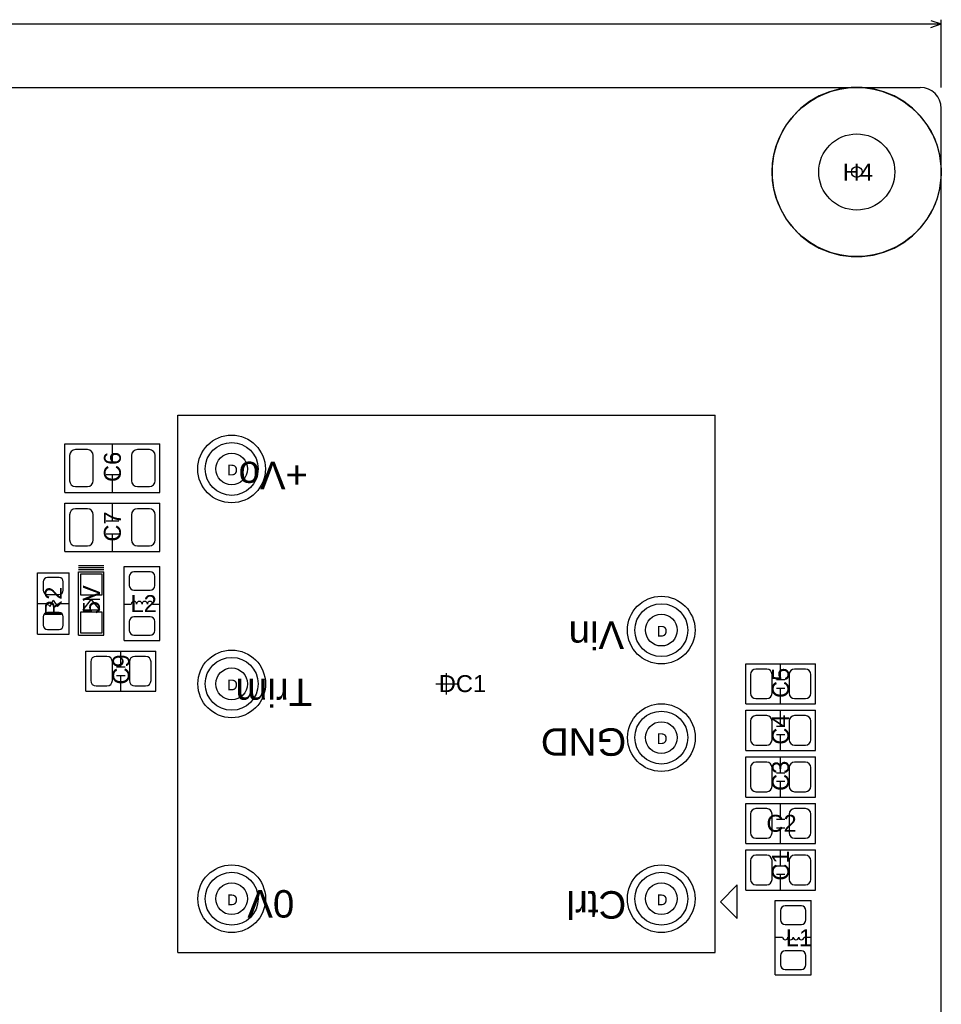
# Model space of a CAD drawing. Header units: inches. Extents: x -4 to 282, y -17 to 94.
# Tile 30 of 31: x 126 to 170, y 47 to 93. Entities that reach past the tile are written whole.
import ezdxf

# ---------------------------------------------------------------- set-up
doc = ezdxf.new("R2010")
doc.units = ezdxf.units.IN
for name, color, linetype in [('Bottom Overlay', 54, 'Continuous'), ('Bottom Solder', 6, 'Continuous'), ('Dimensions', 56, 'Continuous'), ('Drill Drawing', 1, 'Continuous'), ('Keep-Out Layer', 6, 'Continuous'), ('Multi-Layer', 9, 'Continuous'), ('Pad Holes', 156, 'Continuous'), ('Top Overlay', 2, 'Continuous'), ('Top Paste', 8, 'Continuous'), ('Top Solder', 216, 'Continuous')]:
    doc.layers.add(name, color=color, linetype=linetype)
doc.styles.add('Arial', font='txt', dxfattribs={"height": 0.2})

msp = doc.modelspace()

# ---------------------------------------------------------------- linework, layer by layer
at = {"layer": 'Bottom Overlay'}
for centre, radius in [((166, 86), 4), ((136.435, 71.96), 1.6), ((156.755, 64.34), 1.6), ((136.44, 61.8), 1.6), ((156.765, 59.26), 1.6), ((136.44, 51.64), 1.6), ((156.755, 51.64), 1.6)]:
    msp.add_circle(centre, radius, dxfattribs=at)
at = {"layer": 'Bottom Solder'}
for centre, radius in [((166, 86), 1.8), ((136.44, 71.96), 1.25), ((156.76, 64.34), 1.25), ((136.44, 61.8), 1.25), ((156.76, 59.26), 1.25), ((136.44, 51.64), 1.25), ((156.76, 51.64), 1.25)]:
    msp.add_circle(centre, radius, dxfattribs=at)
at = {"layer": 'Dimensions'}
for p, q in [((169.5, 93.167), (170, 93)), ((170, 90), (170, 93.2)), ((87.6, 93), (170, 93)), ((169.5, 92.833), (170, 93))]:
    msp.add_line(p, q, dxfattribs=at)
at = {"layer": 'Drill Drawing'}
msp.add_circle((166, 86), 0.254, dxfattribs=at)
at = {"layer": 'Keep-Out Layer'}
for p, q in [((1, 90), (169, 90)), ((170, 1), (170, 89))]:
    msp.add_line(p, q, dxfattribs=at)
msp.add_arc((169, 89), 1, 0, 90, dxfattribs=at)
at = {"layer": 'Multi-Layer'}
for p, q in [((165.218, 89.932), (164.711, 89.796)), ((165.738, 90), (165.218, 89.932)), ((166, 90), (165.738, 90)), ((166.262, 90), (166, 90)), ((166, 90), (166, 90)), ((166.782, 89.932), (166.262, 90)), ((167.289, 89.796), (166.782, 89.932)), ((164.227, 89.595), (163.773, 89.333)), ((164.711, 89.796), (164.227, 89.595)), ((167.773, 89.595), (167.289, 89.796)), ((168.227, 89.333), (167.773, 89.595)), ((163.357, 89.014), (162.986, 88.643)), ((163.773, 89.333), (163.357, 89.014)), ((168.643, 89.014), (168.227, 89.333)), ((169.014, 88.643), (168.643, 89.014)), ((162.986, 88.643), (162.667, 88.227)), ((169.333, 88.227), (169.014, 88.643)), ((162.667, 88.227), (162.405, 87.773)), ((169.595, 87.773), (169.333, 88.227)), ((162.405, 87.773), (162.204, 87.289)), ((169.796, 87.289), (169.595, 87.773)), ((162.204, 87.289), (162.068, 86.782)), ((169.932, 86.782), (169.796, 87.289)), ((162.068, 86.782), (162, 86.262)), ((170, 86.262), (169.932, 86.782)), ((162, 86.262), (162, 86)), ((170, 86), (170, 86.262)), ((162, 86), (162, 85.738)), ((162, 85.738), (162.068, 85.218)), ((169.932, 85.218), (170, 85.738)), ((170, 86), (170, 86)), ((170, 85.738), (170, 86)), ((162.068, 85.218), (162.204, 84.711)), ((169.796, 84.711), (169.932, 85.218)), ((162.204, 84.711), (162.405, 84.227)), ((169.595, 84.227), (169.796, 84.711)), ((162.405, 84.227), (162.667, 83.773)), ((169.333, 83.773), (169.595, 84.227)), ((162.667, 83.773), (162.986, 83.357)), ((162.986, 83.357), (163.357, 82.986)), ((168.643, 82.986), (169.014, 83.357)), ((169.014, 83.357), (169.333, 83.773)), ((163.357, 82.986), (163.773, 82.667)), ((168.227, 82.667), (168.643, 82.986)), ((163.773, 82.667), (164.227, 82.405)), ((164.227, 82.405), (164.711, 82.204)), ((167.289, 82.204), (167.773, 82.405)), ((167.773, 82.405), (168.227, 82.667)), ((164.711, 82.204), (165.218, 82.068)), ((165.218, 82.068), (165.738, 82)), ((165.738, 82), (166, 82)), ((166, 82), (166.262, 82)), ((166.262, 82), (166.782, 82.068)), ((166.782, 82.068), (167.289, 82.204))]:
    msp.add_line(p, q, dxfattribs=at)
for centre, radius in [((166, 86), 1.8), ((136.44, 71.96), 1.25), ((156.76, 64.34), 1.25), ((136.44, 61.8), 1.25), ((156.76, 59.26), 1.25), ((136.44, 51.64), 1.25), ((156.76, 51.64), 1.25)]:
    msp.add_circle(centre, radius, dxfattribs=at)
at = {"layer": 'Pad Holes'}
for centre, radius in [((166, 86), 1.8), ((136.44, 71.96), 0.75), ((156.76, 64.34), 0.75), ((136.44, 61.8), 0.75), ((156.76, 59.26), 0.75), ((136.44, 51.64), 0.75), ((156.76, 51.64), 0.75)]:
    msp.add_circle(centre, radius, dxfattribs=at)
at = {"layer": 'Top Overlay'}
for p, q in [((133.9, 74.5), (159.3, 74.5)), ((133.9, 49.1), (133.9, 74.5)), ((159.3, 49.1), (159.3, 74.5)), ((128.55, 70.85), (128.55, 73.15)), ((128.55, 73.15), (133.05, 73.15)), ((130.8, 72.3), (130.8, 73.15)), ((133.05, 70.85), (133.05, 73.15)), ((130.5, 72.3), (131.1, 72.3)), ((130.5, 71.7), (131.1, 71.7)), ((130.8, 70.85), (130.8, 71.7)), ((128.55, 70.85), (133.05, 70.85)), ((128.55, 68.05), (128.55, 70.35)), ((128.55, 70.35), (133.05, 70.35)), ((130.8, 69.5), (130.8, 70.35)), ((133.05, 68.05), (133.05, 70.35)), ((130.5, 69.5), (131.1, 69.5)), ((130.5, 68.9), (131.1, 68.9)), ((130.8, 68.05), (130.8, 68.9)), ((128.55, 68.05), (133.05, 68.05)), ((127.25, 67.05), (128.75, 67.05)), ((127.25, 64.15), (127.25, 67.05)), ((128.75, 64.15), (128.75, 67.05)), ((129.2, 67.4), (130.4, 67.4)), ((129.2, 67.3), (130.4, 67.3)), ((129.2, 67.2), (130.4, 67.2)), ((129.2, 67.1), (130.4, 67.1)), ((129.2, 64.1), (129.2, 67.1)), ((130.4, 64.1), (130.4, 67.1)), ((131.35, 67.35), (133.05, 67.35)), ((131.35, 63.85), (131.35, 67.35)), ((133.05, 63.85), (133.05, 67.35)), ((127.85, 65.45), (128, 65.75)), ((128, 65.75), (128.2, 65.45)), ((129.4, 65.8), (130.2, 65.8)), ((129.8, 65.8), (129.4, 65.3)), ((130.2, 65.3), (129.8, 65.8)), ((127.25, 65.6), (127.7, 65.6)), ((127.7, 65.6), (127.85, 65.45)), ((128.2, 65.45), (128.35, 65.6)), ((128.35, 65.6), (128.75, 65.6)), ((129.4, 65.3), (130.2, 65.3)), ((131.36, 65.575), (131.692, 65.574)), ((132.708, 65.574), (133.038, 65.574)), ((127.25, 64.15), (128.75, 64.15)), ((129.2, 64.1), (130.4, 64.1)), ((131.35, 63.85), (133.05, 63.85)), ((129.55, 63.35), (132.85, 63.35)), ((129.55, 61.45), (129.55, 63.35)), ((131.2, 62.6), (131.2, 63.35)), ((132.85, 61.45), (132.85, 63.35)), ((131, 62.6), (131.4, 62.6)), ((160.75, 62.75), (164.05, 62.75)), ((160.75, 60.85), (160.75, 62.75)), ((162.4, 62), (162.4, 62.75)), ((164.05, 60.85), (164.05, 62.75)), ((131, 62.2), (131.4, 62.2)), ((131.2, 61.45), (131.2, 62.2)), ((146.6, 61.3), (146.6, 62.3)), ((162.2, 62), (162.6, 62)), ((129.55, 61.45), (132.85, 61.45)), ((146.1, 61.8), (147.1, 61.8)), ((162.2, 61.6), (162.6, 61.6)), ((162.4, 60.85), (162.4, 61.6)), ((160.75, 60.85), (164.05, 60.85)), ((160.75, 60.55), (164.05, 60.55)), ((160.75, 58.65), (160.75, 60.55)), ((162.4, 59.8), (162.4, 60.55)), ((164.05, 58.65), (164.05, 60.55)), ((162.2, 59.8), (162.6, 59.8)), ((162.2, 59.4), (162.6, 59.4)), ((162.4, 58.65), (162.4, 59.4)), ((160.75, 58.65), (164.05, 58.65)), ((160.75, 58.35), (164.05, 58.35)), ((160.75, 56.45), (160.75, 58.35)), ((162.4, 57.6), (162.4, 58.35)), ((164.05, 56.45), (164.05, 58.35)), ((162.2, 57.6), (162.6, 57.6)), ((162.2, 57.2), (162.6, 57.2)), ((162.4, 56.45), (162.4, 57.2)), ((160.75, 56.45), (164.05, 56.45)), ((160.75, 56.15), (164.05, 56.15)), ((160.75, 54.25), (160.75, 56.15)), ((162.4, 55.4), (162.4, 56.15)), ((164.05, 54.25), (164.05, 56.15)), ((162.2, 55.4), (162.6, 55.4)), ((162.2, 55), (162.6, 55)), ((162.4, 54.25), (162.4, 55)), ((160.75, 54.25), (164.05, 54.25)), ((160.75, 53.95), (164.05, 53.95)), ((160.75, 52.05), (160.75, 53.95)), ((162.4, 53.2), (162.4, 53.95)), ((164.05, 52.05), (164.05, 53.95)), ((162.2, 53.2), (162.6, 53.2)), ((162.2, 52.8), (162.6, 52.8)), ((162.4, 52.05), (162.4, 52.8)), ((160.35, 52.3), (159.55, 51.5)), ((160.35, 50.7), (160.35, 52.3)), ((160.75, 52.05), (164.05, 52.05)), ((159.55, 51.5), (160.35, 50.7)), ((162.15, 48.05), (162.15, 51.55)), ((162.15, 51.55), (163.85, 51.55)), ((163.85, 48.05), (163.85, 51.55)), ((162.162, 49.826), (162.492, 49.826)), ((163.508, 49.826), (163.84, 49.825)), ((133.9, 49.1), (159.3, 49.1)), ((162.15, 48.05), (163.85, 48.05))]:
    msp.add_line(p, q, dxfattribs=at)
msp.add_circle((166, 86), 4, dxfattribs=at)
for centre, start, end in [((131.819, 65.574), 0, 180), ((132.073, 65.574), 0, 180), ((132.327, 65.574), 0, 180), ((132.581, 65.574), 0, 180), ((162.619, 49.826), 180, 0), ((162.873, 49.826), 180, 0), ((163.127, 49.826), 180, 0), ((163.381, 49.826), 180, 0)]:
    msp.add_arc(centre, 0.127, start, end, dxfattribs=at)
at = {"layer": 'Top Paste'}
for p, q in [((129.616, 72.875), (129.054, 72.875)), ((132.546, 72.875), (131.984, 72.875)), ((128.772, 72.594), (128.772, 71.406)), ((129.897, 71.406), (129.897, 72.594)), ((131.702, 72.594), (131.702, 71.406)), ((132.827, 71.406), (132.827, 72.594)), ((129.054, 71.125), (129.616, 71.125)), ((131.984, 71.125), (132.546, 71.125)), ((129.616, 70.075), (129.054, 70.075)), ((132.546, 70.075), (131.984, 70.075)), ((128.772, 69.794), (128.772, 68.606)), ((129.897, 68.606), (129.897, 69.794)), ((131.702, 69.794), (131.702, 68.606)), ((132.827, 68.606), (132.827, 69.794)), ((129.054, 68.325), (129.616, 68.325)), ((131.984, 68.325), (132.546, 68.325)), ((132.581, 67.1), (131.819, 67.1)), ((127.525, 66.625), (127.525, 66.225)), ((128.275, 66.825), (127.725, 66.825)), ((128.475, 66.225), (128.475, 66.625)), ((129.3, 66), (129.3, 67)), ((129.3, 67), (130.3, 67)), ((130.3, 67), (130.3, 66)), ((131.6, 66.881), (131.6, 66.444)), ((132.8, 66.444), (132.8, 66.881)), ((131.819, 66.225), (132.581, 66.225)), ((127.725, 66.025), (128.275, 66.025)), ((130.3, 66), (129.3, 66)), ((128.275, 65.175), (127.725, 65.175)), ((129.3, 64.2), (129.3, 65.2)), ((129.3, 65.2), (130.3, 65.2)), ((130.3, 65.2), (130.3, 64.2)), ((127.525, 64.975), (127.525, 64.575)), ((128.475, 64.575), (128.475, 64.975)), ((131.6, 64.756), (131.6, 64.319)), ((132.581, 64.975), (131.819, 64.975)), ((132.8, 64.319), (132.8, 64.756)), ((127.725, 64.375), (128.275, 64.375)), ((130.3, 64.2), (129.3, 64.2)), ((131.819, 64.1), (132.581, 64.1)), ((129.773, 62.844), (129.773, 61.956)), ((130.541, 63.1), (130.029, 63.1)), ((130.797, 61.956), (130.797, 62.844)), ((131.602, 62.844), (131.602, 61.956)), ((132.371, 63.1), (131.859, 63.1)), ((132.627, 61.956), (132.627, 62.844)), ((161.741, 62.5), (161.229, 62.5)), ((163.571, 62.5), (163.059, 62.5)), ((160.973, 62.244), (160.973, 61.356)), ((161.998, 61.356), (161.998, 62.244)), ((162.803, 62.244), (162.803, 61.356)), ((163.827, 61.356), (163.827, 62.244)), ((130.029, 61.7), (130.541, 61.7)), ((131.859, 61.7), (132.371, 61.7)), ((161.229, 61.1), (161.741, 61.1)), ((163.059, 61.1), (163.571, 61.1)), ((161.741, 60.3), (161.229, 60.3)), ((163.571, 60.3), (163.059, 60.3)), ((160.973, 60.044), (160.973, 59.156)), ((161.998, 59.156), (161.998, 60.044)), ((162.803, 60.044), (162.803, 59.156)), ((163.827, 59.156), (163.827, 60.044)), ((161.229, 58.9), (161.741, 58.9)), ((163.059, 58.9), (163.571, 58.9)), ((160.973, 57.844), (160.973, 56.956)), ((161.741, 58.1), (161.229, 58.1)), ((161.998, 56.956), (161.998, 57.844)), ((162.803, 57.844), (162.803, 56.956)), ((163.571, 58.1), (163.059, 58.1)), ((163.827, 56.956), (163.827, 57.844)), ((161.229, 56.7), (161.741, 56.7)), ((163.059, 56.7), (163.571, 56.7)), ((161.741, 55.9), (161.229, 55.9)), ((163.571, 55.9), (163.059, 55.9)), ((160.973, 55.644), (160.973, 54.756)), ((161.998, 54.756), (161.998, 55.644)), ((162.803, 55.644), (162.803, 54.756)), ((163.827, 54.756), (163.827, 55.644)), ((161.229, 54.5), (161.741, 54.5)), ((163.059, 54.5), (163.571, 54.5)), ((161.741, 53.7), (161.229, 53.7)), ((163.571, 53.7), (163.059, 53.7)), ((160.973, 53.444), (160.973, 52.556)), ((161.998, 52.556), (161.998, 53.444)), ((162.803, 53.444), (162.803, 52.556)), ((163.827, 52.556), (163.827, 53.444)), ((161.229, 52.3), (161.741, 52.3)), ((163.059, 52.3), (163.571, 52.3)), ((163.381, 51.3), (162.619, 51.3)), ((162.4, 51.081), (162.4, 50.644)), ((163.6, 50.644), (163.6, 51.081)), ((162.619, 50.425), (163.381, 50.425)), ((162.4, 48.956), (162.4, 48.519)), ((163.381, 49.175), (162.619, 49.175)), ((163.6, 48.519), (163.6, 48.956)), ((162.619, 48.3), (163.381, 48.3))]:
    msp.add_line(p, q, dxfattribs=at)
for centre, radius, start, end in [((129.054, 72.594), 0.281, 90, 180), ((129.616, 72.594), 0.281, 0, 90), ((131.984, 72.594), 0.281, 90, 180), ((132.546, 72.594), 0.281, 0, 90), ((129.054, 71.406), 0.281, 180, 270), ((129.616, 71.406), 0.281, 270, 0), ((131.984, 71.406), 0.281, 180, 270), ((132.546, 71.406), 0.281, 270, 0), ((129.054, 69.794), 0.281, 90, 180), ((129.616, 69.794), 0.281, 0, 90), ((131.984, 69.794), 0.281, 90, 180), ((132.546, 69.794), 0.281, 0, 90), ((129.054, 68.606), 0.281, 180, 270), ((129.616, 68.606), 0.281, 270, 0), ((131.984, 68.606), 0.281, 180, 270), ((132.546, 68.606), 0.281, 270, 0), ((131.819, 66.881), 0.219, 90, 180), ((132.581, 66.881), 0.219, 0, 90), ((127.725, 66.625), 0.2, 90, 180), ((128.275, 66.625), 0.2, 0, 90), ((127.725, 66.225), 0.2, 180, 270), ((128.275, 66.225), 0.2, 270, 0), ((131.819, 66.444), 0.219, 180, 270), ((132.581, 66.444), 0.219, 270, 0), ((127.725, 64.975), 0.2, 90, 180), ((128.275, 64.975), 0.2, 0, 90), ((131.819, 64.756), 0.219, 90, 180), ((132.581, 64.756), 0.219, 0, 90), ((127.725, 64.575), 0.2, 180, 270), ((128.275, 64.575), 0.2, 270, 0), ((131.819, 64.319), 0.219, 180, 270), ((132.581, 64.319), 0.219, 270, 0), ((130.029, 62.844), 0.256, 90, 180), ((130.541, 62.844), 0.256, 0, 90), ((131.859, 62.844), 0.256, 90, 180), ((132.371, 62.844), 0.256, 0, 90), ((161.229, 62.244), 0.256, 90, 180), ((161.741, 62.244), 0.256, 0, 90), ((163.059, 62.244), 0.256, 90, 180), ((163.571, 62.244), 0.256, 0, 90), ((130.029, 61.956), 0.256, 180, 270), ((130.541, 61.956), 0.256, 270, 0), ((131.859, 61.956), 0.256, 180, 270), ((132.371, 61.956), 0.256, 270, 0), ((161.229, 61.356), 0.256, 180, 270), ((161.741, 61.356), 0.256, 270, 0), ((163.059, 61.356), 0.256, 180, 270), ((163.571, 61.356), 0.256, 270, 0), ((161.229, 60.044), 0.256, 90, 180), ((161.741, 60.044), 0.256, 0, 90), ((163.059, 60.044), 0.256, 90, 180), ((163.571, 60.044), 0.256, 0, 90), ((161.229, 59.156), 0.256, 180, 270), ((161.741, 59.156), 0.256, 270, 0), ((163.059, 59.156), 0.256, 180, 270), ((163.571, 59.156), 0.256, 270, 0), ((161.229, 57.844), 0.256, 90, 180), ((161.741, 57.844), 0.256, 0, 90), ((163.059, 57.844), 0.256, 90, 180), ((163.571, 57.844), 0.256, 0, 90), ((161.229, 56.956), 0.256, 180, 270), ((161.741, 56.956), 0.256, 270, 0), ((163.059, 56.956), 0.256, 180, 270), ((163.571, 56.956), 0.256, 270, 0), ((161.229, 55.644), 0.256, 90, 180), ((161.741, 55.644), 0.256, 0, 90), ((163.059, 55.644), 0.256, 90, 180), ((163.571, 55.644), 0.256, 0, 90), ((161.229, 54.756), 0.256, 180, 270), ((161.741, 54.756), 0.256, 270, 0), ((163.059, 54.756), 0.256, 180, 270), ((163.571, 54.756), 0.256, 270, 0), ((161.229, 53.444), 0.256, 90, 180), ((161.741, 53.444), 0.256, 0, 90), ((163.059, 53.444), 0.256, 90, 180), ((163.571, 53.444), 0.256, 0, 90), ((161.229, 52.556), 0.256, 180, 270), ((161.741, 52.556), 0.256, 270, 0), ((163.059, 52.556), 0.256, 180, 270), ((163.571, 52.556), 0.256, 270, 0), ((162.619, 51.081), 0.219, 90, 180), ((163.381, 51.081), 0.219, 0, 90), ((162.619, 50.644), 0.219, 180, 270), ((163.381, 50.644), 0.219, 270, 0), ((162.619, 48.956), 0.219, 90, 180), ((163.381, 48.956), 0.219, 0, 90), ((162.619, 48.519), 0.219, 180, 270), ((163.381, 48.519), 0.219, 270, 0)]:
    msp.add_arc(centre, radius, start, end, dxfattribs=at)
at = {"layer": 'Top Solder'}
for p, q in [((129.616, 72.875), (129.054, 72.875)), ((132.546, 72.875), (131.984, 72.875)), ((128.772, 72.594), (128.772, 71.406)), ((129.897, 71.406), (129.897, 72.594)), ((131.702, 72.594), (131.702, 71.406)), ((132.827, 71.406), (132.827, 72.594)), ((129.054, 71.125), (129.616, 71.125)), ((131.984, 71.125), (132.546, 71.125)), ((129.616, 70.075), (129.054, 70.075)), ((132.546, 70.075), (131.984, 70.075)), ((128.772, 69.794), (128.772, 68.606)), ((129.897, 68.606), (129.897, 69.794)), ((131.702, 69.794), (131.702, 68.606)), ((132.827, 68.606), (132.827, 69.794)), ((129.054, 68.325), (129.616, 68.325)), ((131.984, 68.325), (132.546, 68.325)), ((132.581, 67.1), (131.819, 67.1)), ((127.525, 66.625), (127.525, 66.225)), ((128.275, 66.825), (127.725, 66.825)), ((128.475, 66.225), (128.475, 66.625)), ((129.3, 66), (129.3, 67)), ((129.3, 67), (130.3, 67)), ((130.3, 67), (130.3, 66)), ((131.6, 66.881), (131.6, 66.444)), ((132.8, 66.444), (132.8, 66.881)), ((131.819, 66.225), (132.581, 66.225)), ((127.725, 66.025), (128.275, 66.025)), ((130.3, 66), (129.3, 66)), ((128.275, 65.175), (127.725, 65.175)), ((129.3, 64.2), (129.3, 65.2)), ((129.3, 65.2), (130.3, 65.2)), ((130.3, 65.2), (130.3, 64.2)), ((127.525, 64.975), (127.525, 64.575)), ((128.475, 64.575), (128.475, 64.975)), ((131.6, 64.756), (131.6, 64.319)), ((132.581, 64.975), (131.819, 64.975)), ((132.8, 64.319), (132.8, 64.756)), ((127.725, 64.375), (128.275, 64.375)), ((130.3, 64.2), (129.3, 64.2)), ((131.819, 64.1), (132.581, 64.1)), ((129.773, 62.844), (129.773, 61.956)), ((130.541, 63.1), (130.029, 63.1)), ((130.797, 61.956), (130.797, 62.844)), ((131.602, 62.844), (131.602, 61.956)), ((132.371, 63.1), (131.859, 63.1)), ((132.627, 61.956), (132.627, 62.844)), ((161.741, 62.5), (161.229, 62.5)), ((163.571, 62.5), (163.059, 62.5)), ((160.973, 62.244), (160.973, 61.356)), ((161.998, 61.356), (161.998, 62.244)), ((162.803, 62.244), (162.803, 61.356)), ((163.827, 61.356), (163.827, 62.244)), ((130.029, 61.7), (130.541, 61.7)), ((131.859, 61.7), (132.371, 61.7)), ((161.229, 61.1), (161.741, 61.1)), ((163.059, 61.1), (163.571, 61.1)), ((161.741, 60.3), (161.229, 60.3)), ((163.571, 60.3), (163.059, 60.3)), ((160.973, 60.044), (160.973, 59.156)), ((161.998, 59.156), (161.998, 60.044)), ((162.803, 60.044), (162.803, 59.156)), ((163.827, 59.156), (163.827, 60.044)), ((161.229, 58.9), (161.741, 58.9)), ((163.059, 58.9), (163.571, 58.9)), ((160.973, 57.844), (160.973, 56.956)), ((161.741, 58.1), (161.229, 58.1)), ((161.998, 56.956), (161.998, 57.844)), ((162.803, 57.844), (162.803, 56.956)), ((163.571, 58.1), (163.059, 58.1)), ((163.827, 56.956), (163.827, 57.844)), ((161.229, 56.7), (161.741, 56.7)), ((163.059, 56.7), (163.571, 56.7)), ((161.741, 55.9), (161.229, 55.9)), ((163.571, 55.9), (163.059, 55.9)), ((160.973, 55.644), (160.973, 54.756)), ((161.998, 54.756), (161.998, 55.644)), ((162.803, 55.644), (162.803, 54.756)), ((163.827, 54.756), (163.827, 55.644)), ((161.229, 54.5), (161.741, 54.5)), ((163.059, 54.5), (163.571, 54.5)), ((161.741, 53.7), (161.229, 53.7)), ((163.571, 53.7), (163.059, 53.7)), ((160.973, 53.444), (160.973, 52.556)), ((161.998, 52.556), (161.998, 53.444)), ((162.803, 53.444), (162.803, 52.556)), ((163.827, 52.556), (163.827, 53.444)), ((161.229, 52.3), (161.741, 52.3)), ((163.059, 52.3), (163.571, 52.3)), ((163.381, 51.3), (162.619, 51.3)), ((162.4, 51.081), (162.4, 50.644)), ((163.6, 50.644), (163.6, 51.081)), ((162.619, 50.425), (163.381, 50.425)), ((162.4, 48.956), (162.4, 48.519)), ((163.381, 49.175), (162.619, 49.175)), ((163.6, 48.519), (163.6, 48.956)), ((162.619, 48.3), (163.381, 48.3))]:
    msp.add_line(p, q, dxfattribs=at)
for centre, radius in [((166, 86), 1.8), ((136.44, 71.96), 1.25), ((156.76, 64.34), 1.25), ((136.44, 61.8), 1.25), ((156.76, 59.26), 1.25), ((136.44, 51.64), 1.25), ((156.76, 51.64), 1.25)]:
    msp.add_circle(centre, radius, dxfattribs=at)
for centre, radius, start, end in [((129.054, 72.594), 0.281, 90, 180), ((129.616, 72.594), 0.281, 0, 90), ((131.984, 72.594), 0.281, 90, 180), ((132.546, 72.594), 0.281, 0, 90), ((129.054, 71.406), 0.281, 180, 270), ((129.616, 71.406), 0.281, 270, 0), ((131.984, 71.406), 0.281, 180, 270), ((132.546, 71.406), 0.281, 270, 0), ((129.054, 69.794), 0.281, 90, 180), ((129.616, 69.794), 0.281, 0, 90), ((131.984, 69.794), 0.281, 90, 180), ((132.546, 69.794), 0.281, 0, 90), ((129.054, 68.606), 0.281, 180, 270), ((129.616, 68.606), 0.281, 270, 0), ((131.984, 68.606), 0.281, 180, 270), ((132.546, 68.606), 0.281, 270, 0), ((131.819, 66.881), 0.219, 90, 180), ((132.581, 66.881), 0.219, 0, 90), ((127.725, 66.625), 0.2, 90, 180), ((128.275, 66.625), 0.2, 0, 90), ((127.725, 66.225), 0.2, 180, 270), ((128.275, 66.225), 0.2, 270, 0), ((131.819, 66.444), 0.219, 180, 270), ((132.581, 66.444), 0.219, 270, 0), ((127.725, 64.975), 0.2, 90, 180), ((128.275, 64.975), 0.2, 0, 90), ((131.819, 64.756), 0.219, 90, 180), ((132.581, 64.756), 0.219, 0, 90), ((127.725, 64.575), 0.2, 180, 270), ((128.275, 64.575), 0.2, 270, 0), ((131.819, 64.319), 0.219, 180, 270), ((132.581, 64.319), 0.219, 270, 0), ((130.029, 62.844), 0.256, 90, 180), ((130.541, 62.844), 0.256, 0, 90), ((131.859, 62.844), 0.256, 90, 180), ((132.371, 62.844), 0.256, 0, 90), ((161.229, 62.244), 0.256, 90, 180), ((161.741, 62.244), 0.256, 0, 90), ((163.059, 62.244), 0.256, 90, 180), ((163.571, 62.244), 0.256, 0, 90), ((130.029, 61.956), 0.256, 180, 270), ((130.541, 61.956), 0.256, 270, 0), ((131.859, 61.956), 0.256, 180, 270), ((132.371, 61.956), 0.256, 270, 0), ((161.229, 61.356), 0.256, 180, 270), ((161.741, 61.356), 0.256, 270, 0), ((163.059, 61.356), 0.256, 180, 270), ((163.571, 61.356), 0.256, 270, 0), ((161.229, 60.044), 0.256, 90, 180), ((161.741, 60.044), 0.256, 0, 90), ((163.059, 60.044), 0.256, 90, 180), ((163.571, 60.044), 0.256, 0, 90), ((161.229, 59.156), 0.256, 180, 270), ((161.741, 59.156), 0.256, 270, 0), ((163.059, 59.156), 0.256, 180, 270), ((163.571, 59.156), 0.256, 270, 0), ((161.229, 57.844), 0.256, 90, 180), ((161.741, 57.844), 0.256, 0, 90), ((163.059, 57.844), 0.256, 90, 180), ((163.571, 57.844), 0.256, 0, 90), ((161.229, 56.956), 0.256, 180, 270), ((161.741, 56.956), 0.256, 270, 0), ((163.059, 56.956), 0.256, 180, 270), ((163.571, 56.956), 0.256, 270, 0), ((161.229, 55.644), 0.256, 90, 180), ((161.741, 55.644), 0.256, 0, 90), ((163.059, 55.644), 0.256, 90, 180), ((163.571, 55.644), 0.256, 0, 90), ((161.229, 54.756), 0.256, 180, 270), ((161.741, 54.756), 0.256, 270, 0), ((163.059, 54.756), 0.256, 180, 270), ((163.571, 54.756), 0.256, 270, 0), ((161.229, 53.444), 0.256, 90, 180), ((161.741, 53.444), 0.256, 0, 90), ((163.059, 53.444), 0.256, 90, 180), ((163.571, 53.444), 0.256, 0, 90), ((161.229, 52.556), 0.256, 180, 270), ((161.741, 52.556), 0.256, 270, 0), ((163.059, 52.556), 0.256, 180, 270), ((163.571, 52.556), 0.256, 270, 0), ((162.619, 51.081), 0.219, 90, 180), ((163.381, 51.081), 0.219, 0, 90), ((162.619, 50.644), 0.219, 180, 270), ((163.381, 50.644), 0.219, 270, 0), ((162.619, 48.956), 0.219, 90, 180), ((163.381, 48.956), 0.219, 0, 90), ((162.619, 48.519), 0.219, 180, 270), ((163.381, 48.519), 0.219, 270, 0)]:
    msp.add_arc(centre, radius, start, end, dxfattribs=at)

# ---------------------------------------------------------------- texts
at = {"layer": 'Drill Drawing', "style": 'Arial'}
for p in [(136.22, 71.655), (156.54, 64.035), (136.22, 61.495), (156.54, 58.955), (136.22, 51.335), (156.54, 51.335)]:
    msp.add_text('D', height=0.508, dxfattribs=at).set_placement(p)
at = {"layer": 'Top Overlay', "style": 'Arial'}
for s, p in [('H4', (165.336, 85.592)), ('L2', (131.656, 65.195)), ('DC1', (146.236, 61.411)), ('C2', (161.73, 54.807)), ('L1', (162.644, 49.397))]:
    msp.add_text(s, height=0.8, dxfattribs=at).set_placement(p)
for s, height, rotation, p in [('C6', 0.8, 90, (131.199, 71.342)), ('+Vo', 1.3, 180, (140.05, 72.3)), ('C7', 0.8, 90, (131.199, 68.523)), ('R2', 0.8, 90, (128.405, 64.967)), ('5V', 0.8, 90, (130.208, 65.094)), ('Vin', 1.3, 180, (155, 64.75)), ('C9', 0.8, 90, (131.605, 61.766)), ('Trim', 1.3, 180, (140.25, 62.05)), ('C5', 0.8, 90, (162.796, 61.131)), ('C4', 0.8, 90, (162.796, 58.922)), ('GND', 1.3, 180, (155.1, 59.7)), ('C3', 0.8, 90, (162.796, 56.737)), ('C1', 0.8, 90, (162.796, 52.495)), ('0V', 1.3, 180, (139.4, 52.05)), ('Ctrl', 1.3, 180, (155.1, 52))]:
    msp.add_text(s, height=height, rotation=rotation, dxfattribs=at).set_placement(p)

doc.saveas('drawing.dxf')
